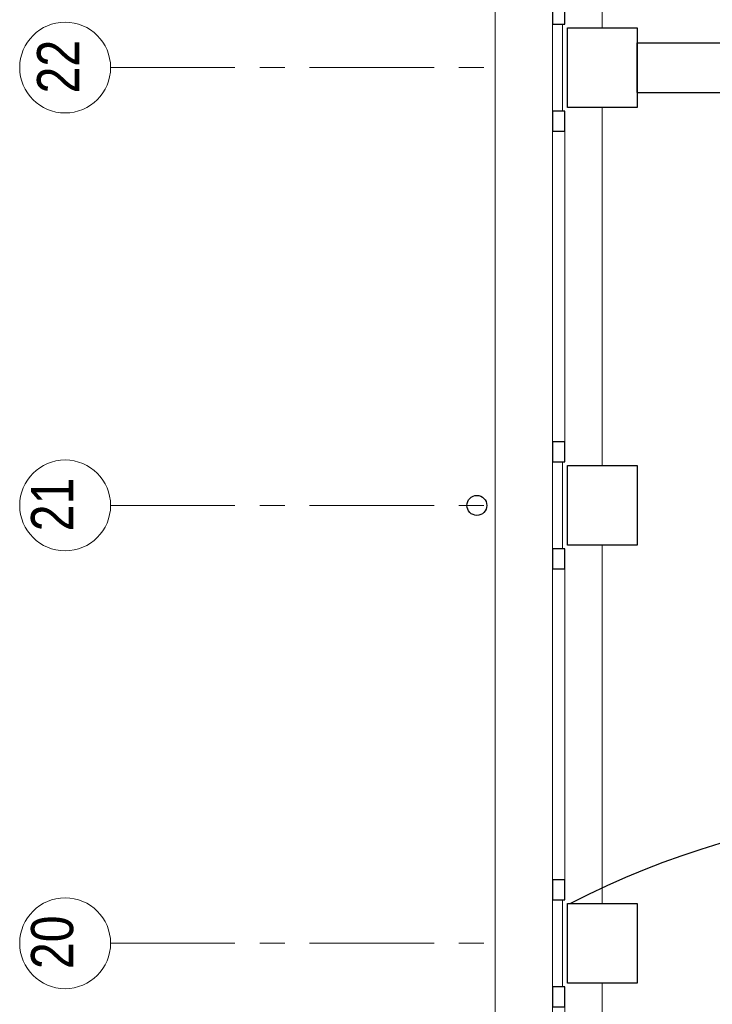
# Model space of a CAD drawing. Header units: millimetres. Extents: x 274611 to 571164, y 158736 to 298905.
# Tile 28 of 172: x 409753 to 412536, y 191007 to 194964. Entities that reach past the tile are written whole.
import ezdxf

# ---------------------------------------------------------------- set-up
doc = ezdxf.new("R2010")
doc.units = ezdxf.units.MM
doc.header["$LTSCALE"] = 400
doc.header["$PDMODE"] = 1
doc.header["$PDSIZE"] = 15
doc.linetypes.add('CENTER', pattern=[2, 1.25, -0.25, 0.25, -0.25])
for name, color, linetype, lineweight in [('Binnenkozijnen', 140, 'Continuous', 15), ('Buitenkozijnen', 140, 'Continuous', 15), ('mat-beton (ihwg)', 5, 'Continuous', 25), ('None', 7, 'Continuous', 9)]:
    doc.layers.add(name, color=color, linetype=linetype, lineweight=lineweight)
doc.layers.add('inlay', color=6, linetype='Continuous')
doc.layers.add('stramien', color=1, linetype='CENTER')
doc.styles.add('Arial Narrow', font='ARIALN.TTF', dxfattribs={"height": 222.25})

# ---------------------------------------------------------------- blocks, each defined once
blk = doc.blocks.new('Gevelpui best 1410 (2D)')
at = {"layer": 'Buitenkozijnen', "lineweight": 15}
for p, q in [((-260, 0), (-260, -1410)), ((-260, 0), (-210, 0)), ((-210, 0), (-210, -1410)), ((-260, -1410), (-210, -1410))]:
    blk.add_line(p, q, dxfattribs=at)
at = {"layer": 'Buitenkozijnen', "color": 92, "lineweight": 25}
for points in [[(-260, 0), (-210, 0), (-210, -80), (-260, -80)], [(-260, -1330), (-210, -1330), (-210, -1410), (-260, -1410)]]:
    blk.add_lwpolyline(points, close=True, dxfattribs=at)
at = {"layer": 'None', "color": 43, "linetype": 'Continuous', "lineweight": 9}
blk.add_line((-410, 15), (-410, -1425), dxfattribs=at)
blk = doc.blocks.new('HWA')
at = {"layer": 'None', "color": 92, "linetype": 'Continuous', "lineweight": 25}
blk.add_circle((0, -74), 40, dxfattribs=at)
blk = doc.blocks.new('Kolom 280x320')
at = {"layer": 'mat-beton (ihwg)', "lineweight": 25}
blk.add_lwpolyline([(-300, 160), (-20, 160), (-20, -160), (-300, -160)], close=True, dxfattribs=at)
at = {"layer": 'None', "color": 92, "linetype": 'Continuous', "lineweight": 5}
blk.add_point((0, 0), dxfattribs=at)

msp = doc.modelspace()

# ---------------------------------------------------------------- linework, layer by layer
at = {"layer": 'Binnenkozijnen', "color": 43, "linetype": 'Continuous', "lineweight": 9, "flags": 128}
msp.add_lwpolyline([(411684.18474, 196356.95664), (411664.18474, 196356.95664), (411664.18474, 184969.27285)], dxfattribs=at)
at = {"layer": 'Buitenkozijnen', "lineweight": 15}
for points in [[(411894.14411, 194946.95664), (411934.18474, 194946.95664), (411934.18474, 194596.95664), (411894.14411, 194596.95664)], [(411894.14411, 193186.95664), (411934.18474, 193186.95664), (411934.18474, 192836.95664), (411894.14411, 192836.95664)], [(411894.14411, 191426.95664), (411934.18474, 191426.95664), (411934.18474, 191076.95664), (411894.14411, 191076.95664)]]:
    msp.add_lwpolyline(points, close=True, dxfattribs=at)
at = {"layer": 'inlay'}
msp.add_arc((413528.74689, 188387.62644), 3403.97171, 73.91284683, 117.31826044, dxfattribs=at)
at = {"layer": 'mat-beton (ihwg)', "lineweight": 25}
for p, q in [((412234.18474, 194671.95664), (412234.18474, 194871.95664)), ((412234.18474, 194871.95664), (417564.18474, 194871.95664)), ((412234.18474, 194871.95664), (417564.18474, 194871.95664)), ((412234.18474, 194671.95664), (417564.18474, 194671.95664)), ((412234.18474, 194671.95664), (417564.18474, 194671.95664))]:
    msp.add_line(p, q, dxfattribs=at)
at = {"layer": 'None', "color": 43, "linetype": 'Continuous', "lineweight": 9}
for centre in [(409935.40159, 194771.95664), (409935.40159, 193011.95664), (409935.40159, 191251.95664)]:
    msp.add_circle(centre, 182.60642, dxfattribs=at)
at = {"layer": 'stramien', "lineweight": 0}
for p, q in [((410118.00801, 194771.95664), (411618.00801, 194771.95664)), ((410118.00801, 193011.95664), (411618.00801, 193011.95664)), ((410118.00801, 191251.95664), (411618.00801, 191251.95664))]:
    msp.add_line(p, q, dxfattribs=at)

# ---------------------------------------------------------------- block references
at = {"layer": 'Buitenkozijnen', "color": 7, "xscale": -1}
for p in [(411684.18474, 196356.95664), (411684.18474, 194596.95664), (411684.18474, 192836.95664), (411684.18474, 191076.95664)]:
    msp.add_blockref('Gevelpui best 1410 (2D)', p, dxfattribs=at)
at = {"layer": 'None', "color": 7}
for p in [(412254.18474, 194771.95664), (412254.18474, 193011.95664), (412254.18474, 191251.95664)]:
    msp.add_blockref('Kolom 280x320', p, dxfattribs=at)
at = {"layer": 'None', "color": 7, "rotation": 270}
msp.add_blockref('HWA', (411664.18474, 193011.95664), dxfattribs=at)

# ---------------------------------------------------------------- texts
at = {"layer": 'None', "color": 8, "char_height": 169.333333, "attachment_point": 1, "rotation": 90, "style": 'Arial Narrow'}
for s, insert in [('22', (409822.64401, 194667.95433)), ('21', (409798.39251, 192907.95433)), ('20', (409798.39251, 191147.95433))]:
    msp.add_mtext(s, dxfattribs=dict(at, insert=insert))

doc.saveas('drawing.dxf')
